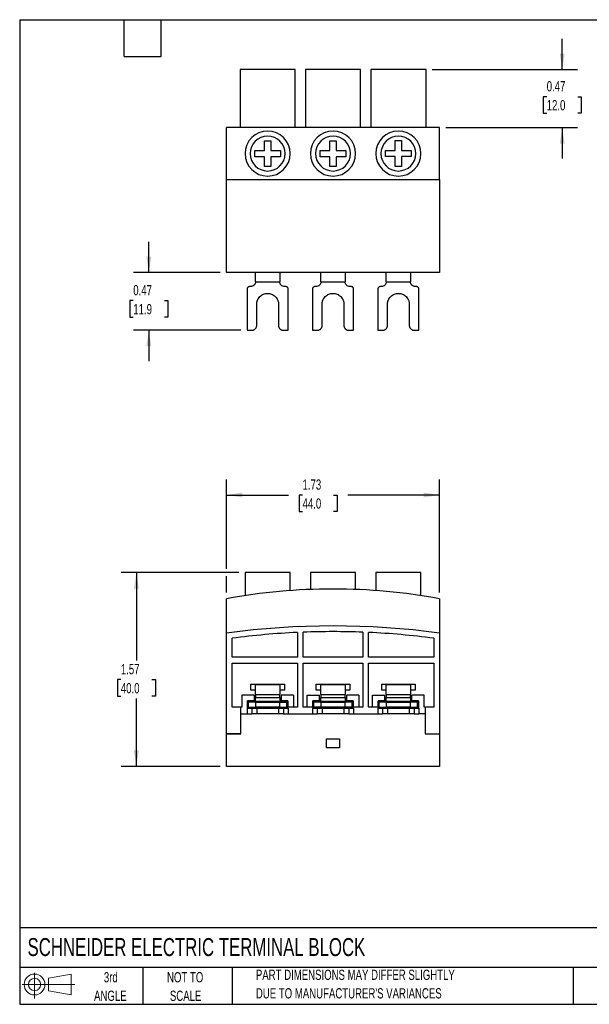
# Model space of a CAD drawing. Header units: inches. Extents: x 0.2 to 10.8, y 0.2 to 8.2.
# Tile 1 of 2: x 0.2 to 4.9, y 0.2 to 8.2. Entities that reach past the tile are written whole.
import ezdxf

# ---------------------------------------------------------------- set-up
doc = ezdxf.new("R2010")
doc.units = ezdxf.units.IN
doc.header["$MEASUREMENT"] = 0
doc.layers.add('DIMENSIONS', color=140, linetype='Continuous', lineweight=25)
doc.layers.add('TEXT', color=140, linetype='Continuous', lineweight=25)
doc.layers.add('SLD-DEFPOINTS', color=7, linetype='Continuous')
doc.styles.add('SLDTEXTSTYLE0', font='TXT', dxfattribs={"width": 0.7})
doc.dimstyles.new('SLDDIMSTYLE0', dxfattribs={"dimtxt": 0.084961, "dimasz": 0.13, "dimexe": 0, "dimexo": 0.0625, "dimgap": 0.02124, "dimtad": 0, "dimtih": 1, "dimtoh": 1, "dimrnd": 1e-09, "dimzin": 12, "dimdsep": 46, "dimtxsty": 'SLDTEXTSTYLE0', "dimsah": 1, "dimcen": 0.09, "dimadec": 0, "dimazin": 3, "dimtfac": 1, "dimtofl": 0, "dimtmove": 0, "dimatfit": 3, "dimfxl": 0, "dimfrac": 2, "dimtolj": 1, "dimtzin": 12, "dimarcsym": 0})
doc.dimstyles.new('SLDDIMSTYLE1', dxfattribs={"dimtxt": 0.084961, "dimasz": 0.13, "dimexe": 0, "dimexo": 0.0625, "dimgap": 0.02124, "dimtad": 0, "dimtih": 1, "dimtoh": 1, "dimrnd": 1e-09, "dimdsep": 46, "dimtxsty": 'SLDTEXTSTYLE0', "dimsah": 1, "dimcen": 0.09, "dimadec": 0, "dimazin": 2, "dimtfac": 1, "dimtmove": 0, "dimatfit": 0, "dimfxl": 0, "dimfrac": 2, "dimtolj": 1, "dimtzin": 12, "dimarcsym": 0})

# ---------------------------------------------------------------- blocks, each defined once
blk = doc.blocks.new('Block11')
at = {"color": 7, "linetype": 'Continuous', "lineweight": 18}
for p, q in [((0.1019, 0.2091), (0.1019, 0)), ((0.2157, 0.1641), (0.4006, 0.1981)), ((0.2157, 0.0628), (0.2157, 0.1641)), ((0.4006, 0.1981), (0.4006, 0.0288)), ((0, 0.1135), (0.4281, 0.1135)), ((0.2157, 0.0628), (0.4006, 0.0288))]:
    blk.add_line(p, q, dxfattribs=at)
for radius in [0.0846, 0.0506]:
    blk.add_circle((0.1019, 0.1135), radius, dxfattribs=at)
blk = doc.blocks.new('Block12')
at = {"layer": 'SLD-DEFPOINTS'}
blk.add_blockref('Block11', (0, 0), dxfattribs=at)
blk = doc.blocks.new('SW_NOTE_0_3')
at = {"layer": 'TEXT', "color": 0, "char_height": 0.083333, "attachment_point": 1, "style": 'SLDTEXTSTYLE0'}
for s, insert in [('PART DIMENSIONS MAY DIFFER SLIGHTLY', (0, 0.1074)), ("DUE TO MANUFACTURER'S VARIANCES", (0, -0.0431))]:
    blk.add_mtext(s, dxfattribs=dict(at, insert=insert))
blk = doc.blocks.new('SW_NOTE_0_4')
at = {"layer": 'TEXT', "color": 0, "char_height": 0.08333, "attachment_point": 2, "style": 'SLDTEXTSTYLE0'}
for s, insert in [('NOT TO', (0.207, 0.1074)), ('SCALE', (0.2108, -0.0431))]:
    blk.add_mtext(s, dxfattribs=dict(at, insert=insert))
blk = doc.blocks.new('SW_NOTE_0_5')
at = {"layer": 'TEXT', "color": 0, "char_height": 0.08333, "attachment_point": 2, "style": 'SLDTEXTSTYLE0'}
for s, insert in [('3rd', (0.0911, 0.1074)), ('ANGLE', (0.0873, -0.0431))]:
    blk.add_mtext(s, dxfattribs=dict(at, insert=insert))
blk = doc.blocks.new('_D')
at = {"layer": 'DIMENSIONS'}
for p, q in [((2.0324, 3.7582), (1.0736, 3.7582)), ((1.1986, 3.7582), (1.1986, 3.0422)), ((1.0723, 2.8881), (1.0438, 2.8881)), ((1.0438, 2.8881), (1.0438, 2.7531)), ((1.3248, 2.8881), (1.3533, 2.8881)), ((1.3533, 2.8881), (1.3533, 2.7531)), ((1.0438, 2.7531), (1.0723, 2.7531)), ((1.1986, 2.1834), (1.1986, 2.7341)), ((1.3533, 2.7531), (1.3248, 2.7531)), ((1.8808, 2.1834), (1.0736, 2.1834))]:
    blk.add_line(p, q, dxfattribs=at)
for points in [[(1.1986, 3.7582), (1.1786, 3.6282), (1.2186, 3.6282)], [(1.1986, 2.1834), (1.2186, 2.3134), (1.1786, 2.3134)]]:
    blk.add_solid(points, dxfattribs=at)
at = {"layer": 'DIMENSIONS', "char_height": 0.08333, "attachment_point": 1, "style": 'SLDTEXTSTYLE0'}
for s, insert in [('1.57', (1.0723, 3.0146)), ('40.0', (1.0723, 2.8605))]:
    blk.add_mtext(s, dxfattribs=dict(at, insert=insert))
blk = doc.blocks.new('_D_1')
at = {"layer": 'DIMENSIONS'}
for p, q in [((1.9308, 3.7882), (1.9308, 4.5131)), ((3.6631, 3.5956), (3.6631, 4.5131)), ((1.9308, 4.3881), (2.4342, 4.3881)), ((2.5493, 4.3881), (2.5208, 4.3881)), ((2.5208, 4.3881), (2.5208, 4.2531)), ((2.8018, 4.3881), (2.8303, 4.3881)), ((2.8303, 4.3881), (2.8303, 4.2531)), ((3.6631, 4.3881), (2.9169, 4.3881)), ((2.5208, 4.2531), (2.5493, 4.2531)), ((2.8303, 4.2531), (2.8018, 4.2531)), ((1.9308, 3.5956), (1.9308, 3.7282))]:
    blk.add_line(p, q, dxfattribs=at)
for points in [[(1.9308, 4.3881), (2.0608, 4.3681), (2.0608, 4.4081)], [(3.6631, 4.3881), (3.5331, 4.4081), (3.5331, 4.3681)]]:
    blk.add_solid(points, dxfattribs=at)
at = {"layer": 'DIMENSIONS', "char_height": 0.08333, "attachment_point": 1, "style": 'SLDTEXTSTYLE0'}
for s, insert in [('1.73', (2.5493, 4.5146)), ('44.0', (2.5493, 4.3605))]:
    blk.add_mtext(s, dxfattribs=dict(at, insert=insert))
blk = doc.blocks.new('_D_3')
at = {"layer": 'DIMENSIONS'}
for p, q in [((1.2997, 6.1956), (1.2997, 6.4456)), ((1.8808, 6.1956), (1.1747, 6.1956)), ((1.1734, 5.9674), (1.1449, 5.9674)), ((1.1449, 5.9674), (1.1449, 5.8324)), ((1.4259, 5.9674), (1.4544, 5.9674)), ((1.4544, 5.9674), (1.4544, 5.8324)), ((1.1449, 5.8324), (1.1734, 5.8324)), ((1.4544, 5.8324), (1.4259, 5.8324)), ((2.0481, 5.7267), (1.1747, 5.7267)), ((1.2997, 5.7267), (1.2997, 5.4767))]:
    blk.add_line(p, q, dxfattribs=at)
for points in [[(1.2997, 6.1956), (1.3197, 6.3256), (1.2797, 6.3256)], [(1.2997, 5.7267), (1.2797, 5.5967), (1.3197, 5.5967)]]:
    blk.add_solid(points, dxfattribs=at)
at = {"layer": 'DIMENSIONS', "char_height": 0.08333, "attachment_point": 1, "style": 'SLDTEXTSTYLE0'}
for s, insert in [('0.47', (1.1734, 6.0939)), ('11.9', (1.1734, 5.9398))]:
    blk.add_mtext(s, dxfattribs=dict(at, insert=insert))
blk = doc.blocks.new('_D_4')
at = {"layer": 'DIMENSIONS'}
for p, q in [((4.6601, 7.8452), (4.6601, 8.0952)), ((3.6028, 7.8452), (4.7851, 7.8452)), ((4.5339, 7.6244), (4.5053, 7.6244)), ((4.5053, 7.6244), (4.5053, 7.4893)), ((4.7863, 7.6244), (4.8149, 7.6244)), ((4.8149, 7.6244), (4.8149, 7.4893)), ((4.5053, 7.4893), (4.5339, 7.4893)), ((4.8149, 7.4893), (4.7863, 7.4893)), ((3.7131, 7.3728), (4.7851, 7.3728)), ((4.6601, 7.3728), (4.6601, 7.1228))]:
    blk.add_line(p, q, dxfattribs=at)
for points in [[(4.6601, 7.8452), (4.6801, 7.9752), (4.6401, 7.9752)], [(4.6601, 7.3728), (4.6401, 7.2428), (4.6801, 7.2428)]]:
    blk.add_solid(points, dxfattribs=at)
at = {"layer": 'DIMENSIONS', "char_height": 0.08333, "attachment_point": 1, "style": 'SLDTEXTSTYLE0'}
for s, insert in [('0.47', (4.5339, 7.7508)), ('12.0', (4.5339, 7.5968))]:
    blk.add_mtext(s, dxfattribs=dict(at, insert=insert))

msp = doc.modelspace()

# ---------------------------------------------------------------- linework, layer by layer
for p, q in [((2.4898, 7.8452), (2.041, 7.8452)), ((2.041, 7.8452), (2.041, 7.3728)), ((2.4898, 7.3728), (2.4898, 7.8452)), ((3.0213, 7.8452), (2.5725, 7.8452)), ((2.5725, 7.8452), (2.5725, 7.3728)), ((3.0213, 7.3728), (3.0213, 7.8452)), ((3.5528, 7.8452), (3.104, 7.8452)), ((3.104, 7.8452), (3.104, 7.3728)), ((3.5528, 7.3728), (3.5528, 7.8452)), ((1.9308, 6.9515), (1.9308, 7.3728)), ((3.6631, 7.3728), (1.9308, 7.3728)), ((3.6631, 6.9515), (3.6631, 7.3728)), ((2.2397, 7.2666), (2.2909, 7.2666)), ((2.2397, 7.1878), (2.2397, 7.2666)), ((2.2909, 7.2666), (2.2909, 7.1878)), ((2.7715, 7.2668), (2.8226, 7.2668)), ((2.7715, 7.188), (2.7715, 7.2668)), ((2.8226, 7.2668), (2.8226, 7.188)), ((3.3025, 7.2671), (3.3537, 7.2671)), ((3.3025, 7.1883), (3.3025, 7.2671)), ((3.3537, 7.2671), (3.3537, 7.1883)), ((2.161, 7.1878), (2.2397, 7.1878)), ((2.161, 7.1367), (2.161, 7.1878)), ((2.2397, 7.1367), (2.161, 7.1367)), ((2.2397, 7.0579), (2.2397, 7.1367)), ((2.2909, 7.1878), (2.3696, 7.1878)), ((2.2909, 7.1367), (2.2909, 7.0579)), ((2.3696, 7.1367), (2.2909, 7.1367)), ((2.3696, 7.1878), (2.3696, 7.1367)), ((2.6927, 7.188), (2.7715, 7.188)), ((2.6927, 7.1368), (2.6927, 7.188)), ((2.7715, 7.1368), (2.6927, 7.1368)), ((2.7715, 7.0581), (2.7715, 7.1368)), ((2.8226, 7.188), (2.9014, 7.188)), ((2.8226, 7.1368), (2.8226, 7.0581)), ((2.9014, 7.1368), (2.8226, 7.1368)), ((2.9014, 7.188), (2.9014, 7.1368)), ((3.2238, 7.1883), (3.3025, 7.1883)), ((3.2238, 7.1371), (3.2238, 7.1883)), ((3.3025, 7.1371), (3.2238, 7.1371)), ((3.3025, 7.0584), (3.3025, 7.1371)), ((3.3537, 7.1883), (3.4324, 7.1883)), ((3.3537, 7.1371), (3.3537, 7.0584)), ((3.4324, 7.1371), (3.3537, 7.1371)), ((3.4324, 7.1883), (3.4324, 7.1371)), ((2.2909, 7.0579), (2.2397, 7.0579)), ((2.8226, 7.0581), (2.7715, 7.0581)), ((3.3537, 7.0584), (3.3025, 7.0584)), ((1.9308, 6.9515), (3.6631, 6.9515)), ((1.9308, 6.1956), (1.9308, 6.9515)), ((3.6631, 6.9515), (3.6631, 6.1956)), ((3.6631, 6.1956), (1.9308, 6.1956)), ((2.167, 6.1205), (2.167, 6.1956)), ((2.3639, 6.1956), (2.3639, 6.1205)), ((2.6985, 6.1205), (2.6985, 6.1956)), ((2.8953, 6.1956), (2.8953, 6.1205)), ((3.23, 6.1205), (3.23, 6.1956)), ((3.4268, 6.1956), (3.4268, 6.1205)), ((2.1276, 6.0811), (2.1178, 6.0811)), ((2.167, 6.1205), (2.3639, 6.1205)), ((2.4131, 6.0811), (2.4032, 6.0811)), ((2.6591, 6.0811), (2.6493, 6.0811)), ((2.6985, 6.1205), (2.8954, 6.1205)), ((2.9446, 6.0811), (2.9347, 6.0811)), ((3.1906, 6.0811), (3.1808, 6.0811)), ((3.23, 6.1205), (3.4268, 6.1205)), ((3.4761, 6.0811), (3.4662, 6.0811)), ((2.0981, 6.0614), (2.0981, 5.7267)), ((2.4328, 5.7267), (2.4328, 6.0614)), ((2.6296, 6.0614), (2.6296, 5.7267)), ((2.9642, 5.7267), (2.9642, 6.0614)), ((3.1611, 6.0614), (3.1611, 5.7267)), ((3.4957, 5.7267), (3.4957, 6.0614)), ((2.1768, 5.7661), (2.1768, 5.9374)), ((2.354, 5.9374), (2.354, 5.7661)), ((2.7083, 5.7661), (2.7083, 5.9374)), ((2.8855, 5.9374), (2.8855, 5.7661)), ((3.2398, 5.7661), (3.2398, 5.9374)), ((3.417, 5.9374), (3.417, 5.7661)), ((2.0981, 5.7267), (2.1375, 5.7267)), ((2.3934, 5.7267), (2.4328, 5.7267)), ((2.6296, 5.7267), (2.669, 5.7267)), ((2.9249, 5.7267), (2.9642, 5.7267)), ((3.1611, 5.7267), (3.2005, 5.7267)), ((3.4564, 5.7267), (3.4957, 5.7267)), ((2.0824, 3.7582), (2.0824, 3.5709)), ((2.4485, 3.7582), (2.0824, 3.7582)), ((2.4485, 3.6117), (2.4485, 3.7582)), ((2.6139, 3.7582), (2.6139, 3.6209)), ((2.98, 3.7582), (2.6139, 3.7582)), ((2.98, 3.6209), (2.98, 3.7582)), ((3.1453, 3.7582), (3.1453, 3.6117)), ((3.5115, 3.7582), (3.1453, 3.7582)), ((3.5115, 3.5709), (3.5115, 3.7582)), ((1.9308, 3.2654), (1.9308, 3.5456)), ((3.6631, 3.5456), (3.6631, 3.2654)), ((1.9308, 2.448), (1.9308, 3.2654)), ((1.978, 3.0692), (1.978, 3.2247)), ((2.5076, 3.2713), (2.5076, 3.0692)), ((2.5548, 3.0692), (2.5548, 3.2733)), ((3.039, 3.2733), (3.039, 3.0692)), ((3.0863, 3.0692), (3.0863, 3.2713)), ((3.6158, 3.2247), (3.6158, 3.0692)), ((3.6631, 3.2654), (3.6631, 2.448)), ((2.5076, 3.0692), (1.978, 3.0692)), ((3.039, 3.0692), (2.5548, 3.0692)), ((3.6158, 3.0692), (3.0863, 3.0692)), ((1.978, 3.022), (2.5076, 3.022)), ((1.978, 2.6637), (1.978, 3.022)), ((2.5076, 3.022), (2.5076, 2.6637)), ((2.5548, 2.6637), (2.5548, 3.022)), ((2.5548, 3.022), (3.039, 3.022)), ((3.039, 3.022), (3.039, 2.6637)), ((3.0863, 2.6637), (3.0863, 3.022)), ((3.0863, 3.022), (3.6158, 3.022)), ((3.6158, 3.022), (3.6158, 2.6637)), ((2.1296, 2.8501), (2.4013, 2.8501)), ((2.1296, 2.8018), (2.1296, 2.8501)), ((2.167, 2.8018), (2.1296, 2.8018)), ((2.3639, 2.847), (2.167, 2.847)), ((2.167, 2.7683), (2.167, 2.847)), ((2.3639, 2.847), (2.3639, 2.7683)), ((2.4013, 2.8018), (2.3639, 2.8018)), ((2.4013, 2.8501), (2.4013, 2.8018)), ((2.6611, 2.8501), (2.9328, 2.8501)), ((2.6611, 2.8018), (2.6611, 2.8501)), ((2.6985, 2.8018), (2.6611, 2.8018)), ((2.8953, 2.847), (2.6985, 2.847)), ((2.6985, 2.7683), (2.6985, 2.847)), ((2.8953, 2.847), (2.8953, 2.7683)), ((2.9328, 2.8018), (2.8953, 2.8018)), ((2.9328, 2.8501), (2.9328, 2.8018)), ((3.1926, 2.8018), (3.1926, 2.8501)), ((3.1926, 2.8501), (3.4642, 2.8501)), ((3.23, 2.8018), (3.1926, 2.8018)), ((3.4268, 2.847), (3.23, 2.847)), ((3.23, 2.7683), (3.23, 2.847)), ((3.4268, 2.847), (3.4268, 2.7683)), ((3.4642, 2.8018), (3.4268, 2.8018)), ((3.4642, 2.8501), (3.4642, 2.8018)), ((2.0548, 2.7622), (2.0548, 2.6637)), ((2.1552, 2.7622), (2.0548, 2.7622)), ((2.1552, 2.7622), (2.1552, 2.7149)), ((2.167, 2.7676), (2.167, 2.7683)), ((2.167, 2.7676), (2.3639, 2.7676)), ((2.167, 2.7676), (2.167, 2.7419)), ((2.167, 2.7419), (2.3639, 2.7419)), ((2.167, 2.7102), (2.167, 2.7419)), ((2.3639, 2.7676), (2.3639, 2.7683)), ((2.3639, 2.7419), (2.3639, 2.7676)), ((2.3639, 2.7419), (2.3639, 2.7102)), ((2.4761, 2.7622), (2.3757, 2.7622)), ((2.3757, 2.7622), (2.3757, 2.7149)), ((2.4761, 2.7622), (2.4761, 2.6637)), ((2.5863, 2.7622), (2.6867, 2.7622)), ((2.5863, 2.6637), (2.5863, 2.7622)), ((2.6867, 2.7149), (2.6867, 2.7622)), ((2.6985, 2.7676), (2.6985, 2.7683)), ((2.6985, 2.7676), (2.8953, 2.7676)), ((2.6985, 2.7676), (2.6985, 2.7419)), ((2.6985, 2.7419), (2.8953, 2.7419)), ((2.6985, 2.7102), (2.6985, 2.7419)), ((2.8953, 2.7676), (2.8953, 2.7683)), ((2.8953, 2.7419), (2.8953, 2.7676)), ((2.8953, 2.7419), (2.8953, 2.7102)), ((2.9072, 2.7622), (2.9072, 2.7149)), ((3.0076, 2.7622), (2.9072, 2.7622)), ((3.0076, 2.7622), (3.0076, 2.6637)), ((3.1178, 2.7622), (3.2182, 2.7622)), ((3.1178, 2.6637), (3.1178, 2.7622)), ((3.2182, 2.7149), (3.2182, 2.7622)), ((3.23, 2.7676), (3.23, 2.7683)), ((3.23, 2.7676), (3.4268, 2.7676)), ((3.23, 2.7676), (3.23, 2.7419)), ((3.23, 2.7419), (3.4268, 2.7419)), ((3.23, 2.7102), (3.23, 2.7419)), ((3.4268, 2.7676), (3.4268, 2.7683)), ((3.4268, 2.7419), (3.4268, 2.7676)), ((3.4268, 2.7419), (3.4268, 2.7102)), ((3.4387, 2.7149), (3.4387, 2.7622)), ((3.539, 2.7622), (3.4387, 2.7622)), ((3.539, 2.6637), (3.539, 2.7622)), ((2.0489, 2.6637), (1.978, 2.6637)), ((2.0489, 2.448), (2.0489, 2.6637)), ((2.0548, 2.6637), (2.0489, 2.6637)), ((2.0981, 2.6565), (2.0981, 2.6092)), ((2.0981, 2.6565), (2.1375, 2.6565)), ((2.1552, 2.7149), (2.102, 2.7149)), ((2.102, 2.6565), (2.102, 2.7149)), ((2.102, 2.6637), (2.167, 2.6637)), ((2.1099, 2.7061), (2.1099, 2.7095)), ((2.1099, 2.7095), (2.167, 2.7095)), ((2.167, 2.7061), (2.1099, 2.7061)), ((2.1099, 2.6637), (2.1099, 2.7061)), ((2.1375, 2.6565), (2.1375, 2.6092)), ((2.3639, 2.7102), (2.167, 2.7102)), ((2.167, 2.7095), (2.167, 2.7102)), ((2.167, 2.7056), (2.167, 2.7061)), ((2.167, 2.7056), (2.3639, 2.7056)), ((2.167, 2.7056), (2.167, 2.6657)), ((2.167, 2.6657), (2.3639, 2.6657)), ((2.167, 2.659), (2.167, 2.6657)), ((2.3639, 2.6578), (2.167, 2.6578)), ((2.1768, 2.6565), (2.1768, 2.6092)), ((2.354, 2.6565), (2.354, 2.6092)), ((2.3639, 2.7102), (2.3639, 2.7095)), ((2.3639, 2.7095), (2.4209, 2.7095)), ((2.3639, 2.7061), (2.4209, 2.7061)), ((2.3639, 2.7061), (2.3639, 2.7056)), ((2.3639, 2.6657), (2.3639, 2.7056)), ((2.3639, 2.6637), (2.4288, 2.6637)), ((2.4288, 2.7149), (2.3757, 2.7149)), ((2.3934, 2.6565), (2.3934, 2.6092)), ((2.3934, 2.6565), (2.4328, 2.6565)), ((2.4209, 2.7095), (2.4209, 2.7061)), ((2.4209, 2.6637), (2.4209, 2.7061)), ((2.4288, 2.7149), (2.4288, 2.6637)), ((2.5076, 2.6637), (2.4288, 2.6637)), ((2.4288, 2.6565), (2.4288, 2.6637)), ((2.4328, 2.6565), (2.4328, 2.6092)), ((2.6335, 2.6637), (2.5548, 2.6637)), ((2.6296, 2.6565), (2.6296, 2.6092)), ((2.6296, 2.6565), (2.669, 2.6565)), ((2.6867, 2.7149), (2.6335, 2.7149)), ((2.6335, 2.6637), (2.6335, 2.7149)), ((2.6335, 2.6637), (2.6335, 2.6565)), ((2.6985, 2.6637), (2.6335, 2.6637)), ((2.6414, 2.7061), (2.6414, 2.7095)), ((2.6414, 2.7095), (2.6985, 2.7095)), ((2.6985, 2.7061), (2.6414, 2.7061)), ((2.6414, 2.6637), (2.6414, 2.7061)), ((2.669, 2.6565), (2.669, 2.6092)), ((2.6985, 2.7095), (2.6985, 2.7102)), ((2.8953, 2.7102), (2.6985, 2.7102)), ((2.6985, 2.7056), (2.6985, 2.7061)), ((2.6985, 2.7056), (2.8953, 2.7056)), ((2.6985, 2.7056), (2.6985, 2.6657)), ((2.6985, 2.6657), (2.8953, 2.6657)), ((2.8953, 2.6578), (2.6985, 2.6578)), ((2.7083, 2.6565), (2.7083, 2.6092)), ((2.8855, 2.6565), (2.8855, 2.6092)), ((2.8953, 2.7102), (2.8953, 2.7095)), ((2.8953, 2.7095), (2.9524, 2.7095)), ((2.9524, 2.7061), (2.8953, 2.7061)), ((2.8953, 2.7061), (2.8953, 2.7056)), ((2.8953, 2.6657), (2.8953, 2.7056)), ((2.9603, 2.6637), (2.8953, 2.6637)), ((2.9603, 2.7149), (2.9072, 2.7149)), ((2.9249, 2.6565), (2.9249, 2.6092)), ((2.9249, 2.6565), (2.9642, 2.6565)), ((2.9524, 2.7095), (2.9524, 2.7061)), ((2.9524, 2.6637), (2.9524, 2.7061)), ((2.9603, 2.7149), (2.9603, 2.6637)), ((2.9603, 2.6565), (2.9603, 2.6637)), ((3.039, 2.6637), (2.9603, 2.6637)), ((2.9642, 2.6565), (2.9642, 2.6092)), ((3.165, 2.6637), (3.0863, 2.6637)), ((3.1611, 2.6565), (3.2005, 2.6565)), ((3.1611, 2.6565), (3.1611, 2.6092)), ((3.2182, 2.7149), (3.165, 2.7149)), ((3.165, 2.6637), (3.165, 2.7149)), ((3.165, 2.6637), (3.165, 2.6565)), ((3.165, 2.6637), (3.23, 2.6637)), ((3.1729, 2.7061), (3.1729, 2.7095)), ((3.1729, 2.7095), (3.23, 2.7095)), ((3.23, 2.7061), (3.1729, 2.7061)), ((3.1729, 2.6637), (3.1729, 2.7061)), ((3.2005, 2.6565), (3.2005, 2.6092)), ((3.23, 2.7095), (3.23, 2.7102)), ((3.4268, 2.7102), (3.23, 2.7102)), ((3.23, 2.7056), (3.23, 2.7061)), ((3.23, 2.7056), (3.4268, 2.7056)), ((3.23, 2.7056), (3.23, 2.6657)), ((3.23, 2.6657), (3.4268, 2.6657)), ((3.23, 2.659), (3.23, 2.6657)), ((3.4268, 2.6578), (3.23, 2.6578)), ((3.2398, 2.6565), (3.2398, 2.6092)), ((3.417, 2.6565), (3.417, 2.6092)), ((3.4268, 2.7102), (3.4268, 2.7095)), ((3.4268, 2.7095), (3.4839, 2.7095)), ((3.4839, 2.7061), (3.4268, 2.7061)), ((3.4268, 2.7061), (3.4268, 2.7056)), ((3.4268, 2.6657), (3.4268, 2.7056)), ((3.4268, 2.6637), (3.4918, 2.6637)), ((3.4918, 2.7149), (3.4387, 2.7149)), ((3.4564, 2.6565), (3.4564, 2.6092)), ((3.4564, 2.6565), (3.4957, 2.6565)), ((3.4839, 2.7095), (3.4839, 2.7061)), ((3.4839, 2.6637), (3.4839, 2.7061)), ((3.4918, 2.7149), (3.4918, 2.6565)), ((3.4957, 2.6565), (3.4957, 2.6092)), ((3.545, 2.6637), (3.539, 2.6637)), ((3.545, 2.6637), (3.545, 2.448)), ((3.6158, 2.6637), (3.545, 2.6637)), ((2.0489, 2.6099), (2.0981, 2.6099)), ((2.0981, 2.6092), (2.1375, 2.6092)), ((2.3934, 2.6092), (2.4328, 2.6092)), ((2.4328, 2.6099), (2.6296, 2.6099)), ((2.6296, 2.6092), (2.669, 2.6092)), ((2.9249, 2.6092), (2.9642, 2.6092)), ((2.9642, 2.6099), (3.1611, 2.6099)), ((3.1611, 2.6092), (3.2005, 2.6092)), ((3.4564, 2.6092), (3.4957, 2.6092)), ((3.545, 2.6099), (3.4957, 2.6099)), ((1.9308, 2.448), (2.0489, 2.448)), ((1.9308, 2.4475), (1.9308, 2.448)), ((2.0489, 2.4475), (1.9308, 2.4475)), ((1.9308, 2.1834), (1.9308, 2.4475)), ((2.0489, 2.4475), (2.0489, 2.448)), ((2.7434, 2.3326), (2.7434, 2.4082)), ((2.7434, 2.4082), (2.8505, 2.4082)), ((2.8505, 2.4082), (2.8505, 2.3326)), ((3.545, 2.448), (3.6631, 2.448)), ((3.545, 2.448), (3.545, 2.4475)), ((3.545, 2.4475), (3.6631, 2.4475)), ((3.6631, 2.4475), (3.6631, 2.448)), ((3.6631, 2.4475), (3.6631, 2.1834)), ((2.8505, 2.3326), (2.7434, 2.3326)), ((3.6631, 2.1834), (1.9308, 2.1834))]:
    msp.add_line(p, q)
for centre, radius, start, end in [((2.2654, 7.1622), 0.1831, 0, 180), ((2.2654, 7.1622), 0.1417, 0, 180), ((2.7969, 7.1622), 0.1831, 0, 180), ((2.7969, 7.1622), 0.1417, 0, 180), ((3.3284, 7.1622), 0.1831, 0, 180), ((3.3284, 7.1622), 0.1417, 0, 180), ((2.2654, 7.1622), 0.1831, 180, 0), ((2.2654, 7.1622), 0.1417, 180, 0), ((2.7969, 7.1622), 0.1831, 180, 0), ((2.7969, 7.1622), 0.1417, 180, 0), ((3.3284, 7.1622), 0.1831, 180, 0), ((3.3284, 7.1622), 0.1417, 180, 0), ((2.7969, -1.1788), 4.8031, 79.61114, 100.38886), ((2.7969, -3.0528), 6.3773, 82.19414, 97.80586), ((2.7969, -3.0528), 6.3307, 92.61984, 97.43222), ((2.7969, -3.0528), 6.3307, 87.80812, 92.19188), ((2.7969, -3.0528), 6.3307, 82.56778, 87.38016)]:
    msp.add_arc(centre, radius, start, end)
for points, knots in [([(2.1178, 6.0811), (2.1168, 6.081), (2.1149, 6.081), (2.1121, 6.0804), (2.1082, 6.079), (2.1045, 6.0762), (2.1015, 6.0726), (2.0996, 6.0694), (2.0983, 6.0657), (2.0982, 6.0628), (2.0981, 6.0614)], [0, 0, 0, 0, 0.09474, 0.184723, 0.271786, 0.499661, 0.617694, 0.728434, 0.85838, 1, 1, 1, 1]), ([(2.167, 6.1205), (2.167, 6.1158), (2.1662, 6.1108), (2.1623, 6.1011), (2.1593, 6.0965), (2.1517, 6.0888), (2.147, 6.0858), (2.1373, 6.0819), (2.1323, 6.0811), (2.1276, 6.0811)], [0, 0, 0, 0, 0.25, 0.25, 0.5, 0.5, 0.75, 0.75, 1, 1, 1, 1]), ([(2.4032, 6.0811), (2.3986, 6.0811), (2.3936, 6.0819), (2.3839, 6.0858), (2.3792, 6.0888), (2.3715, 6.0965), (2.3685, 6.1011), (2.3647, 6.1108), (2.3638, 6.1158), (2.3639, 6.1205)], [0, 0, 0, 0, 0.25, 0.25, 0.5, 0.5, 0.75, 0.75, 1, 1, 1, 1]), ([(2.4328, 6.0614), (2.4327, 6.0624), (2.4327, 6.0643), (2.4321, 6.067), (2.4307, 6.071), (2.4279, 6.0746), (2.4243, 6.0777), (2.4211, 6.0796), (2.4173, 6.0809), (2.4145, 6.081), (2.4131, 6.0811)], [0, 0, 0, 0, 0.0947397, 0.184721, 0.2717836, 0.4996569, 0.6176893, 0.7284317, 0.8583789, 1, 1, 1, 1]), ([(2.6493, 6.0811), (2.6483, 6.081), (2.6464, 6.081), (2.6436, 6.0804), (2.6397, 6.079), (2.636, 6.0762), (2.6329, 6.0726), (2.631, 6.0694), (2.6298, 6.0657), (2.6297, 6.0628), (2.6296, 6.0614)], [0, 0, 0, 0, 0.0947403, 0.1847226, 0.2717862, 0.4996614, 0.6176938, 0.7284344, 0.85838, 1, 1, 1, 1]), ([(2.6985, 6.1205), (2.6985, 6.1158), (2.6977, 6.1108), (2.6938, 6.1011), (2.6908, 6.0965), (2.6831, 6.0888), (2.6785, 6.0858), (2.6688, 6.0819), (2.6638, 6.0811), (2.6591, 6.0811)], [0, 0, 0, 0, 0.25, 0.25, 0.5, 0.5, 0.75, 0.75, 1, 1, 1, 1]), ([(2.9347, 6.0811), (2.9301, 6.0811), (2.9251, 6.0819), (2.9154, 6.0858), (2.9107, 6.0888), (2.903, 6.0965), (2.9, 6.1011), (2.8962, 6.1108), (2.8953, 6.1158), (2.8953, 6.1205)], [0, 0, 0, 0, 0.25, 0.25, 0.5, 0.5, 0.75, 0.75, 1, 1, 1, 1]), ([(2.9642, 6.0614), (2.9642, 6.0624), (2.9641, 6.0643), (2.9636, 6.067), (2.9622, 6.071), (2.9594, 6.0746), (2.9558, 6.0777), (2.9526, 6.0796), (2.9488, 6.0809), (2.946, 6.081), (2.9446, 6.0811)], [0, 0, 0, 0, 0.09474, 0.184721, 0.271784, 0.499657, 0.617689, 0.728432, 0.858379, 1, 1, 1, 1]), ([(3.1808, 6.0811), (3.1798, 6.081), (3.1779, 6.081), (3.1751, 6.0804), (3.1712, 6.079), (3.1675, 6.0762), (3.1644, 6.0726), (3.1625, 6.0694), (3.1613, 6.0657), (3.1612, 6.0628), (3.1611, 6.0614)], [0, 0, 0, 0, 0.09474, 0.184723, 0.271786, 0.499661, 0.617694, 0.728434, 0.85838, 1, 1, 1, 1]), ([(3.23, 6.1205), (3.23, 6.1158), (3.2292, 6.1108), (3.2253, 6.1011), (3.2223, 6.0965), (3.2146, 6.0888), (3.21, 6.0858), (3.2003, 6.0819), (3.1953, 6.0811), (3.1906, 6.0811)], [0, 0, 0, 0, 0.25, 0.25, 0.5, 0.5, 0.75, 0.75, 1, 1, 1, 1]), ([(3.4662, 6.0811), (3.4616, 6.0811), (3.4566, 6.0819), (3.4469, 6.0858), (3.4422, 6.0888), (3.4345, 6.0965), (3.4315, 6.1011), (3.4277, 6.1108), (3.4268, 6.1158), (3.4268, 6.1205)], [0, 0, 0, 0, 0.25, 0.25, 0.5, 0.5, 0.75, 0.75, 1, 1, 1, 1]), ([(3.4957, 6.0614), (3.4957, 6.0624), (3.4956, 6.0643), (3.4951, 6.067), (3.4937, 6.071), (3.4909, 6.0746), (3.4873, 6.0777), (3.4841, 6.0796), (3.4803, 6.0809), (3.4775, 6.081), (3.4761, 6.0811)], [0, 0, 0, 0, 0.09474, 0.184721, 0.271784, 0.499657, 0.617689, 0.728432, 0.858379, 1, 1, 1, 1]), ([(2.1768, 5.9374), (2.1769, 5.9392), (2.1769, 5.943), (2.1775, 5.9485), (2.1783, 5.954), (2.1796, 5.9594), (2.1811, 5.9648), (2.1834, 5.971), (2.1866, 5.9782), (2.1927, 5.9886), (2.2023, 6.0005), (2.2165, 6.0119), (2.2371, 6.0227), (2.2654, 6.0281), (2.2937, 6.0227), (2.3143, 6.0119), (2.3285, 6.0005), (2.3381, 5.9886), (2.3442, 5.9782), (2.3482, 5.9694), (2.3515, 5.9595), (2.3536, 5.9485), (2.3539, 5.9411), (2.354, 5.9374)], [0, 0, 0, 0, 0.020231, 0.04028, 0.060226, 0.080151, 0.100135, 0.120259, 0.152293, 0.184738, 0.250402, 0.316026, 0.380472, 0.500029, 0.619587, 0.684032, 0.749656, 0.81532, 0.84769, 0.879799, 0.919854, 0.959705, 1, 1, 1, 1]), ([(2.7083, 5.9374), (2.7084, 5.9392), (2.7084, 5.943), (2.709, 5.9485), (2.7098, 5.954), (2.711, 5.9594), (2.7126, 5.9648), (2.7149, 5.971), (2.7181, 5.9782), (2.7242, 5.9886), (2.7338, 6.0005), (2.748, 6.0119), (2.7686, 6.0227), (2.7969, 6.0281), (2.8252, 6.0227), (2.8458, 6.0119), (2.86, 6.0005), (2.8696, 5.9886), (2.8757, 5.9782), (2.8797, 5.9694), (2.883, 5.9595), (2.8851, 5.9485), (2.8854, 5.9411), (2.8855, 5.9374)], [0, 0, 0, 0, 0.020231, 0.04028, 0.060226, 0.080151, 0.100135, 0.120259, 0.152293, 0.184738, 0.250402, 0.316026, 0.380472, 0.500029, 0.619587, 0.684032, 0.749656, 0.81532, 0.84769, 0.879799, 0.919854, 0.959705, 1, 1, 1, 1]), ([(3.2398, 5.9374), (3.2399, 5.9392), (3.2399, 5.943), (3.2405, 5.9485), (3.2413, 5.954), (3.2425, 5.9594), (3.2441, 5.9648), (3.2464, 5.971), (3.2496, 5.9782), (3.2557, 5.9886), (3.2653, 6.0005), (3.2795, 6.0119), (3.3001, 6.0227), (3.3284, 6.0281), (3.3567, 6.0227), (3.3773, 6.0119), (3.3915, 6.0005), (3.4011, 5.9886), (3.4072, 5.9782), (3.4112, 5.9694), (3.4144, 5.9595), (3.4166, 5.9485), (3.4169, 5.9411), (3.417, 5.9374)], [0, 0, 0, 0, 0.020231, 0.04028, 0.060226, 0.080151, 0.100135, 0.120259, 0.152293, 0.184738, 0.250402, 0.316026, 0.380472, 0.500029, 0.619587, 0.684032, 0.749656, 0.81532, 0.84769, 0.879799, 0.919854, 0.959705, 1, 1, 1, 1]), ([(2.1375, 5.7267), (2.1389, 5.7268), (2.1417, 5.7269), (2.1458, 5.7275), (2.1498, 5.7286), (2.1546, 5.7305), (2.16, 5.7336), (2.1655, 5.7381), (2.17, 5.7436), (2.1737, 5.7501), (2.1764, 5.7577), (2.1767, 5.7633), (2.1768, 5.7661)], [0, 0, 0, 0, 0.0685859, 0.1359582, 0.2029005, 0.2702112, 0.3859925, 0.5001945, 0.6140658, 0.7301761, 0.8640807, 1, 1, 1, 1]), ([(2.354, 5.7661), (2.3541, 5.7647), (2.3541, 5.7619), (2.3548, 5.7578), (2.3559, 5.7538), (2.3578, 5.749), (2.3608, 5.7436), (2.3654, 5.7381), (2.3709, 5.7336), (2.3774, 5.7299), (2.385, 5.7272), (2.3906, 5.7269), (2.3934, 5.7267)], [0, 0, 0, 0, 0.068585, 0.1359564, 0.2028978, 0.270208, 0.3859877, 0.5001894, 0.614061, 0.7301729, 0.8640788, 1, 1, 1, 1]), ([(2.669, 5.7267), (2.6704, 5.7268), (2.6732, 5.7269), (2.6773, 5.7275), (2.6813, 5.7286), (2.6861, 5.7305), (2.6915, 5.7336), (2.697, 5.7381), (2.7015, 5.7436), (2.7052, 5.7501), (2.7079, 5.7577), (2.7082, 5.7633), (2.7083, 5.7661)], [0, 0, 0, 0, 0.068586, 0.135958, 0.2029, 0.270211, 0.385992, 0.500194, 0.614066, 0.730176, 0.864081, 1, 1, 1, 1]), ([(2.8855, 5.7661), (2.8855, 5.7647), (2.8856, 5.7619), (2.8863, 5.7578), (2.8874, 5.7538), (2.8893, 5.749), (2.8923, 5.7436), (2.8969, 5.7381), (2.9024, 5.7336), (2.9089, 5.7299), (2.9165, 5.7272), (2.9221, 5.7269), (2.9249, 5.7267)], [0, 0, 0, 0, 0.068585, 0.135956, 0.202898, 0.270208, 0.385988, 0.500189, 0.614061, 0.730173, 0.864079, 1, 1, 1, 1]), ([(3.2005, 5.7267), (3.2019, 5.7268), (3.2047, 5.7269), (3.2088, 5.7275), (3.2128, 5.7286), (3.2176, 5.7305), (3.223, 5.7336), (3.2285, 5.7381), (3.233, 5.7436), (3.2367, 5.7501), (3.2394, 5.7577), (3.2397, 5.7633), (3.2398, 5.7661)], [0, 0, 0, 0, 0.0685859, 0.1359582, 0.2029005, 0.2702112, 0.3859925, 0.5001945, 0.6140658, 0.7301761, 0.8640807, 1, 1, 1, 1]), ([(3.417, 5.7661), (3.417, 5.7647), (3.4171, 5.7619), (3.4178, 5.7578), (3.4189, 5.7538), (3.4208, 5.749), (3.4238, 5.7436), (3.4284, 5.7381), (3.4339, 5.7336), (3.4404, 5.7299), (3.448, 5.7272), (3.4536, 5.7269), (3.4564, 5.7267)], [0, 0, 0, 0, 0.068585, 0.135956, 0.202898, 0.270208, 0.385988, 0.500189, 0.614061, 0.730173, 0.864079, 1, 1, 1, 1]), ([(2.1375, 2.6565), (2.1389, 2.6565), (2.1417, 2.6565), (2.1458, 2.6565), (2.1498, 2.6565), (2.1546, 2.6565), (2.16, 2.6565), (2.1655, 2.6565), (2.17, 2.6565), (2.1737, 2.6565), (2.1764, 2.6565), (2.1767, 2.6565), (2.1768, 2.6565)], [0, 0, 0, 0, 0.0685859, 0.1359582, 0.2029005, 0.2702112, 0.3859925, 0.5001945, 0.6140658, 0.7301761, 0.8640807, 1, 1, 1, 1]), ([(2.1768, 2.6565), (2.1769, 2.6565), (2.1769, 2.6565), (2.1775, 2.6565), (2.1783, 2.6565), (2.1796, 2.6565), (2.1811, 2.6565), (2.1834, 2.6565), (2.1866, 2.6565), (2.1927, 2.6565), (2.2023, 2.6565), (2.2165, 2.6565), (2.2371, 2.6565), (2.2654, 2.6565), (2.2937, 2.6565), (2.3143, 2.6565), (2.3285, 2.6565), (2.3381, 2.6565), (2.3442, 2.6565), (2.3482, 2.6565), (2.3515, 2.6565), (2.3536, 2.6565), (2.3539, 2.6565), (2.354, 2.6565)], [0, 0, 0, 0, 0.020231, 0.04028, 0.060226, 0.080151, 0.100135, 0.120259, 0.152293, 0.184738, 0.250402, 0.316026, 0.380472, 0.500029, 0.619587, 0.684032, 0.749656, 0.81532, 0.84769, 0.879799, 0.919854, 0.959705, 1, 1, 1, 1]), ([(2.354, 2.6565), (2.3541, 2.6565), (2.3541, 2.6565), (2.3548, 2.6565), (2.3559, 2.6565), (2.3578, 2.6565), (2.3608, 2.6565), (2.3654, 2.6565), (2.3709, 2.6565), (2.3774, 2.6565), (2.385, 2.6565), (2.3906, 2.6565), (2.3934, 2.6565)], [0, 0, 0, 0, 0.068585, 0.1359564, 0.2028978, 0.270208, 0.3859877, 0.5001894, 0.614061, 0.7301729, 0.8640788, 1, 1, 1, 1]), ([(2.3639, 2.6657), (2.3639, 2.6652), (2.3639, 2.6641), (2.3639, 2.6625), (2.3639, 2.6611), (2.3639, 2.6596), (2.3639, 2.6581), (2.3639, 2.6579), (2.3639, 2.6578)], [0, 0, 0, 0, 0.126112, 0.24957, 0.373416, 0.500662, 0.749571, 1, 1, 1, 1]), ([(2.669, 2.6565), (2.6704, 2.6565), (2.6732, 2.6565), (2.6773, 2.6565), (2.6813, 2.6565), (2.6861, 2.6565), (2.6915, 2.6565), (2.697, 2.6565), (2.7015, 2.6565), (2.7052, 2.6565), (2.7079, 2.6565), (2.7082, 2.6565), (2.7083, 2.6565)], [0, 0, 0, 0, 0.068586, 0.135958, 0.2029, 0.270211, 0.385992, 0.500194, 0.614066, 0.730176, 0.864081, 1, 1, 1, 1]), ([(2.6985, 2.6578), (2.6985, 2.6578), (2.6985, 2.6579), (2.6985, 2.6583), (2.6985, 2.659), (2.6985, 2.6603), (2.6985, 2.6624), (2.6985, 2.6646), (2.6985, 2.6657)], [0, 0, 0, 0, 0.126112, 0.24957, 0.373416, 0.500662, 0.749571, 1, 1, 1, 1]), ([(2.7083, 2.6565), (2.7084, 2.6565), (2.7084, 2.6565), (2.709, 2.6565), (2.7098, 2.6565), (2.711, 2.6565), (2.7126, 2.6565), (2.7149, 2.6565), (2.7181, 2.6565), (2.7242, 2.6565), (2.7338, 2.6565), (2.748, 2.6565), (2.7686, 2.6565), (2.7969, 2.6565), (2.8252, 2.6565), (2.8458, 2.6565), (2.86, 2.6565), (2.8696, 2.6565), (2.8757, 2.6565), (2.8797, 2.6565), (2.883, 2.6565), (2.8851, 2.6565), (2.8854, 2.6565), (2.8855, 2.6565)], [0, 0, 0, 0, 0.020231, 0.04028, 0.060226, 0.080151, 0.100135, 0.120259, 0.152293, 0.184738, 0.250402, 0.316026, 0.380472, 0.500029, 0.619587, 0.684032, 0.749656, 0.81532, 0.84769, 0.879799, 0.919854, 0.959705, 1, 1, 1, 1]), ([(2.8855, 2.6565), (2.8855, 2.6565), (2.8856, 2.6565), (2.8863, 2.6565), (2.8874, 2.6565), (2.8893, 2.6565), (2.8923, 2.6565), (2.8969, 2.6565), (2.9024, 2.6565), (2.9089, 2.6565), (2.9165, 2.6565), (2.9221, 2.6565), (2.9249, 2.6565)], [0, 0, 0, 0, 0.068585, 0.135956, 0.202898, 0.270208, 0.385988, 0.500189, 0.614061, 0.730173, 0.864079, 1, 1, 1, 1]), ([(2.8953, 2.6657), (2.8953, 2.6652), (2.8953, 2.6641), (2.8953, 2.6625), (2.8953, 2.6611), (2.8953, 2.6596), (2.8953, 2.6581), (2.8953, 2.6579), (2.8953, 2.6578)], [0, 0, 0, 0, 0.126112, 0.24957, 0.373416, 0.500662, 0.749571, 1, 1, 1, 1]), ([(3.2005, 2.6565), (3.2019, 2.6565), (3.2047, 2.6565), (3.2088, 2.6565), (3.2128, 2.6565), (3.2176, 2.6565), (3.223, 2.6565), (3.2285, 2.6565), (3.233, 2.6565), (3.2367, 2.6565), (3.2394, 2.6565), (3.2397, 2.6565), (3.2398, 2.6565)], [0, 0, 0, 0, 0.0685859, 0.1359582, 0.2029005, 0.2702112, 0.3859925, 0.5001945, 0.6140658, 0.7301761, 0.8640807, 1, 1, 1, 1]), ([(3.2398, 2.6565), (3.2399, 2.6565), (3.2399, 2.6565), (3.2405, 2.6565), (3.2413, 2.6565), (3.2425, 2.6565), (3.2441, 2.6565), (3.2464, 2.6565), (3.2496, 2.6565), (3.2557, 2.6565), (3.2653, 2.6565), (3.2795, 2.6565), (3.3001, 2.6565), (3.3284, 2.6565), (3.3567, 2.6565), (3.3773, 2.6565), (3.3915, 2.6565), (3.4011, 2.6565), (3.4072, 2.6565), (3.4112, 2.6565), (3.4144, 2.6565), (3.4166, 2.6565), (3.4169, 2.6565), (3.417, 2.6565)], [0, 0, 0, 0, 0.020231, 0.04028, 0.060226, 0.080151, 0.100135, 0.120259, 0.152293, 0.184738, 0.250402, 0.316026, 0.380472, 0.500029, 0.619587, 0.684032, 0.749656, 0.81532, 0.84769, 0.879799, 0.919854, 0.959705, 1, 1, 1, 1]), ([(3.417, 2.6565), (3.417, 2.6565), (3.4171, 2.6565), (3.4178, 2.6565), (3.4189, 2.6565), (3.4208, 2.6565), (3.4238, 2.6565), (3.4284, 2.6565), (3.4339, 2.6565), (3.4404, 2.6565), (3.448, 2.6565), (3.4536, 2.6565), (3.4564, 2.6565)], [0, 0, 0, 0, 0.068585, 0.135956, 0.202898, 0.270208, 0.385988, 0.500189, 0.614061, 0.730173, 0.864079, 1, 1, 1, 1]), ([(3.4268, 2.6657), (3.4268, 2.6652), (3.4268, 2.6641), (3.4268, 2.6625), (3.4268, 2.6611), (3.4268, 2.6596), (3.4268, 2.6581), (3.4268, 2.6579), (3.4268, 2.6578)], [0, 0, 0, 0, 0.126112, 0.24957, 0.373416, 0.500662, 0.749571, 1, 1, 1, 1]), ([(2.1768, 2.6092), (2.1768, 2.6092), (2.176, 2.6092), (2.1722, 2.6092), (2.1692, 2.6092), (2.1615, 2.6092), (2.1568, 2.6092), (2.1471, 2.6092), (2.1421, 2.6092), (2.1375, 2.6092)], [0, 0, 0, 0, 0.25, 0.25, 0.5, 0.5, 0.75, 0.75, 1, 1, 1, 1]), ([(2.354, 2.6092), (2.354, 2.6092), (2.3521, 2.6092), (2.3435, 2.6092), (2.3367, 2.6092), (2.3194, 2.6092), (2.3089, 2.6092), (2.2871, 2.6092), (2.2759, 2.6092), (2.255, 2.6092), (2.2437, 2.6092), (2.2219, 2.6092), (2.2114, 2.6092), (2.1941, 2.6092), (2.1874, 2.6092), (2.1787, 2.6092), (2.1768, 2.6092), (2.1768, 2.6092)], [0, 0, 0, 0, 0.125, 0.125, 0.25, 0.25, 0.375, 0.375, 0.5, 0.5, 0.625, 0.625, 0.75, 0.75, 0.875, 0.875, 1, 1, 1, 1]), ([(2.3934, 2.6092), (2.3887, 2.6092), (2.3837, 2.6092), (2.374, 2.6092), (2.3694, 2.6092), (2.3617, 2.6092), (2.3587, 2.6092), (2.3549, 2.6092), (2.354, 2.6092), (2.354, 2.6092)], [0, 0, 0, 0, 0.25, 0.25, 0.5, 0.5, 0.75, 0.75, 1, 1, 1, 1]), ([(2.7083, 2.6092), (2.7083, 2.6092), (2.7075, 2.6092), (2.7037, 2.6092), (2.7007, 2.6092), (2.693, 2.6092), (2.6883, 2.6092), (2.6786, 2.6092), (2.6736, 2.6092), (2.669, 2.6092)], [0, 0, 0, 0, 0.25, 0.25, 0.5, 0.5, 0.75, 0.75, 1, 1, 1, 1]), ([(2.8855, 2.6092), (2.8855, 2.6092), (2.8836, 2.6092), (2.875, 2.6092), (2.8682, 2.6092), (2.8509, 2.6092), (2.8404, 2.6092), (2.8186, 2.6092), (2.8074, 2.6092), (2.7865, 2.6092), (2.7752, 2.6092), (2.7534, 2.6092), (2.7429, 2.6092), (2.7256, 2.6092), (2.7189, 2.6092), (2.7102, 2.6092), (2.7083, 2.6092), (2.7083, 2.6092)], [0, 0, 0, 0, 0.125, 0.125, 0.25, 0.25, 0.375, 0.375, 0.5, 0.5, 0.625, 0.625, 0.75, 0.75, 0.875, 0.875, 1, 1, 1, 1]), ([(2.9249, 2.6092), (2.9202, 2.6092), (2.9152, 2.6092), (2.9055, 2.6092), (2.9009, 2.6092), (2.8932, 2.6092), (2.8902, 2.6092), (2.8864, 2.6092), (2.8855, 2.6092), (2.8855, 2.6092)], [0, 0, 0, 0, 0.25, 0.25, 0.5, 0.5, 0.75, 0.75, 1, 1, 1, 1]), ([(3.2398, 2.6092), (3.2398, 2.6092), (3.239, 2.6092), (3.2352, 2.6092), (3.2321, 2.6092), (3.2245, 2.6092), (3.2198, 2.6092), (3.2101, 2.6092), (3.2051, 2.6092), (3.2005, 2.6092)], [0, 0, 0, 0, 0.25, 0.25, 0.5, 0.5, 0.75, 0.75, 1, 1, 1, 1]), ([(3.417, 2.6092), (3.417, 2.6092), (3.4151, 2.6092), (3.4065, 2.6092), (3.3997, 2.6092), (3.3824, 2.6092), (3.3719, 2.6092), (3.3501, 2.6092), (3.3389, 2.6092), (3.318, 2.6092), (3.3067, 2.6092), (3.2849, 2.6092), (3.2744, 2.6092), (3.2571, 2.6092), (3.2504, 2.6092), (3.2417, 2.6092), (3.2398, 2.6092), (3.2398, 2.6092)], [0, 0, 0, 0, 0.125, 0.125, 0.25, 0.25, 0.375, 0.375, 0.5, 0.5, 0.625, 0.625, 0.75, 0.75, 0.875, 0.875, 1, 1, 1, 1]), ([(3.4564, 2.6092), (3.4517, 2.6092), (3.4467, 2.6092), (3.437, 2.6092), (3.4324, 2.6092), (3.4247, 2.6092), (3.4217, 2.6092), (3.4178, 2.6092), (3.417, 2.6092), (3.417, 2.6092)], [0, 0, 0, 0, 0.25, 0.25, 0.5, 0.5, 0.75, 0.75, 1, 1, 1, 1])]:
    msp.add_open_spline(points, degree=3, knots=knots)
at = {"layer": 'TEXT'}
for p, q in [((0.25, 8.25), (10.75, 8.25)), ((0.25, 8.25), (0.25, 0.25)), ((1.1, 7.95), (1.1, 8.25)), ((1.4, 7.95), (1.4, 8.25)), ((1.1, 7.95), (1.4, 7.95)), ((10.75, 0.8711), (0.25, 0.8711)), ((10.75, 0.55), (0.25, 0.55)), ((1.25, 0.55), (1.25, 0.25)), ((1.9768, 0.55), (1.9768, 0.25)), ((4.7499, 0.55), (4.7499, 0.25)), ((0.25, 0.25), (10.75, 0.25))]:
    msp.add_line(p, q, dxfattribs=at)

# ---------------------------------------------------------------- block references
at = {"layer": 'SLD-DEFPOINTS'}
msp.add_blockref('Block12', (0.2692, 0.2974), dxfattribs=at)
at = {"layer": 'TEXT'}
for name, p in [('SW_NOTE_0_5', (0.8995, 0.4043)), ('SW_NOTE_0_4', (1.3881, 0.4043)), ('SW_NOTE_0_3', (2.1701, 0.4241))]:
    msp.add_blockref(name, p, dxfattribs=at)

# ---------------------------------------------------------------- texts
at = {"layer": 'TEXT', "insert": (0.3136, 0.7881), "char_height": 0.145833, "attachment_point": 1, "style": 'SLDTEXTSTYLE0'}
msp.add_mtext('SCHNEIDER ELECTRIC TERMINAL BLOCK', dxfattribs=at)

# ---------------------------------------------------------------- dimensions: what is measured, and where the dimension line sits
at = {"layer": 'DIMENSIONS'}
for base, p1, p2, dimstyle, picture, middle in [((4.6601, 7.3728), (3.5528, 7.8452), (3.6631, 7.3728), 'SLDDIMSTYLE1', '_D_4', (4.6601, 7.6244)), ((1.2997, 5.7267), (1.9308, 6.1956), (2.0981, 5.7267), 'SLDDIMSTYLE1', '_D_3', (1.2997, 5.9674)), ((1.1986, 2.1834), (2.0824, 3.7582), (1.9308, 2.1834), 'SLDDIMSTYLE0', '_D', (1.1986, 2.8881))]:
    dim = msp.add_linear_dim(base=base, p1=p1, p2=p2, angle=90, dimstyle=dimstyle, dxfattribs=at)
    dim.commit()
    dim.dimension.update_dxf_attribs({"geometry": picture, "text_midpoint": middle, "dimtype": 160})
dim = msp.add_linear_dim(base=(3.6631, 4.3881), p1=(1.9308, 3.5456), p2=(3.6631, 3.5456), dimstyle='SLDDIMSTYLE0', dxfattribs=at)
dim.commit()
dim.dimension.update_dxf_attribs({"geometry": '_D_1', "text_midpoint": (2.6755, 4.3881), "dimtype": 160})

doc.saveas('drawing.dxf')
